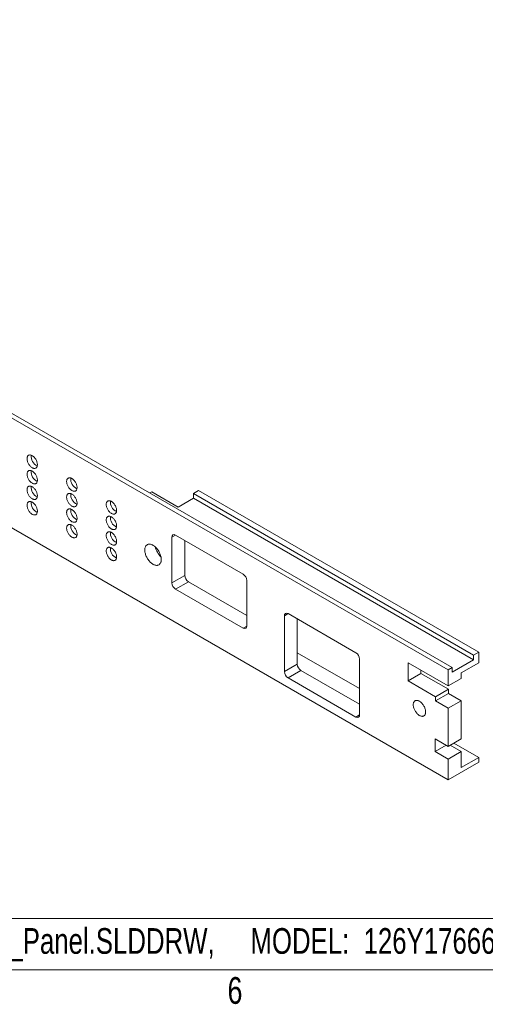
# Model space of a CAD drawing. Header units: inches. Extents: x 1 to 35, y 0.8 to 23.2.
# Tile 3 of 11: x 10.4 to 13.2, y 1 to 6.8. Entities that reach past the tile are written whole.
import ezdxf

# ---------------------------------------------------------------- set-up
doc = ezdxf.new("R2010")
doc.units = ezdxf.units.IN
doc.header["$MEASUREMENT"] = 0
doc.layers.add('FORMAT__AUTO_FILL_TEXT', color=7, linetype='Continuous')
doc.layers.add('FORMAT__ITEMS', color=7, linetype='Continuous')
doc.styles.add('SLDTEXTSTYLE0', font='TXT', dxfattribs={"width": 0.75})

# ---------------------------------------------------------------- blocks, each defined once
blk = doc.blocks.new('SW_NOTE_15')
at = {"layer": 'FORMAT__AUTO_FILL_TEXT', "color": 0, "insert": (5.9449, 0.1934), "char_height": 0.15, "attachment_point": 1, "style": 'SLDTEXTSTYLE0'}
blk.add_mtext('126Y1766620_rev F_FVTX_FEM_Proto_Front_Panel.SLDDRW,     MODEL:  126Y1766620_rev F_FVTX_FEM_Proto_Front_Panel.SLDPRT', dxfattribs=at)

msp = doc.modelspace()

# ---------------------------------------------------------------- linework, layer by layer
at = {"color": 7, "linetype": 'Continuous', "lineweight": 0}
for p, q in [((6.4189, 6.7985), (12.9722, 3.0154)), ((12.9485, 3.0017), (6.3952, 6.7848)), ((6.3952, 6.1419), (12.9485, 2.3588)), ((11.2068, 4.0345), (11.2187, 4.0414)), ((11.3725, 3.9525), (11.2187, 4.0414)), ((11.4609, 4.0309), (11.4915, 4.0485)), ((11.4609, 4.0309), (11.4609, 4.0035)), ((11.4609, 4.0309), (13.096, 3.0869)), ((13.1267, 3.1046), (11.4915, 4.0485)), ((11.4609, 4.0035), (11.3725, 3.9525)), ((11.4609, 4.0035), (13.096, 3.0596)), ((11.3356, 3.7761), (11.3356, 3.51)), ((11.7515, 3.5605), (11.3568, 3.7883)), ((11.4106, 3.5533), (11.4106, 3.7573)), ((11.4106, 3.5533), (11.3356, 3.51)), ((11.4318, 3.5166), (11.3568, 3.4733)), ((11.7727, 3.3198), (11.4318, 3.5166)), ((11.7727, 3.2577), (11.7727, 3.5238)), ((11.3568, 3.4733), (11.7515, 3.2455)), ((11.9927, 3.318), (11.9927, 2.9914)), ((12.4099, 3.1017), (12.0139, 3.3303)), ((12.0677, 3.0347), (12.0677, 3.2992)), ((12.0677, 3.1019), (12.4311, 2.8921)), ((12.4311, 2.7383), (12.4311, 3.0649)), ((12.9722, 2.988), (13.096, 3.0596)), ((13.096, 3.0869), (13.1267, 3.1046)), ((13.096, 3.0596), (13.096, 3.0869)), ((13.1267, 3.0435), (13.1267, 3.1046)), ((12.0677, 3.0347), (11.9927, 2.9914)), ((12.0889, 2.9979), (12.0139, 2.9547)), ((12.4311, 2.8003), (12.0889, 2.9979)), ((12.9485, 2.9085), (12.7146, 3.0435)), ((12.7146, 3.0435), (12.7146, 2.9374)), ((12.7896, 3.0002), (12.7896, 2.9807)), ((12.9485, 3.0017), (12.9722, 3.0154)), ((12.9485, 2.9085), (12.9485, 3.0017)), ((12.9722, 3.0154), (12.9722, 2.988)), ((13.1267, 3.0435), (13.0234, 2.9839)), ((12.0139, 2.9547), (12.4099, 2.7261)), ((12.7896, 2.9807), (12.7146, 2.9374)), ((12.7146, 2.9374), (12.8747, 2.845)), ((12.7896, 2.9807), (12.9497, 2.8883)), ((13.0234, 2.9518), (12.9485, 2.9085)), ((13.0234, 2.9839), (13.0234, 2.9518)), ((12.9497, 2.8883), (12.8747, 2.845)), ((12.9497, 2.8883), (12.9497, 2.8632)), ((12.9497, 2.8632), (12.8747, 2.8199)), ((12.8747, 2.845), (12.8747, 2.8199)), ((12.8747, 2.8199), (12.9485, 2.7773)), ((13.0234, 2.8206), (12.9485, 2.7773)), ((12.9497, 2.8632), (13.0234, 2.8206)), ((13.0234, 2.8206), (13.0234, 2.5981)), ((12.9485, 2.5549), (12.9485, 2.7773)), ((12.9485, 2.5549), (12.8733, 2.5983)), ((12.8733, 2.5983), (12.8733, 2.5243)), ((13.0234, 2.5981), (12.9485, 2.5549)), ((12.9374, 2.5613), (12.8733, 2.5243)), ((12.9594, 2.5612), (13.0234, 2.5242)), ((12.9819, 2.5741), (13.1267, 2.4906)), ((12.8733, 2.5243), (12.9485, 2.4809)), ((13.0234, 2.5242), (12.9485, 2.4809)), ((12.9485, 2.3588), (12.9485, 2.4809)), ((13.0234, 2.5242), (13.0234, 2.431)), ((13.0234, 2.431), (13.1267, 2.4906)), ((13.1267, 2.4616), (13.1267, 2.4906)), ((12.9485, 2.3588), (13.1267, 2.4616))]:
    msp.add_line(p, q, dxfattribs=at)
at = {"color": 8, "linetype": 'Continuous', "lineweight": 0}
for p, q in [((11.3568, 3.7883), (11.3356, 3.7761)), ((12.0139, 3.3303), (11.9927, 3.318)), ((11.7727, 3.2577), (11.7515, 3.2455)), ((12.4311, 2.7383), (12.4099, 2.7261))]:
    msp.add_line(p, q, dxfattribs=at)
at = {"color": 7, "linetype": 'Continuous', "lineweight": 0, "flags": 128}
for points in [[(10.5507, 4.1997), (10.5506, 4.2034), (10.5501, 4.2073), (10.5493, 4.2113), (10.5482, 4.2153), (10.5468, 4.2193), (10.5451, 4.2233), (10.5432, 4.2273), (10.541, 4.2311), (10.5386, 4.2348), (10.536, 4.2384), (10.5332, 4.2417), (10.5303, 4.2447), (10.5273, 4.2474), (10.5242, 4.2499), (10.5211, 4.2519), (10.518, 4.2537), (10.5149, 4.255), (10.5118, 4.2559), (10.5089, 4.2564), (10.506, 4.2565), (10.5033, 4.2562), (10.5008, 4.2555), (10.4985, 4.2544), (10.4965, 4.2528), (10.4947, 4.2509), (10.4931, 4.2487), (10.4919, 4.2461), (10.4909, 4.2432), (10.4903, 4.24), (10.49, 4.2366), (10.49, 4.233), (10.4903, 4.2292), (10.4909, 4.2253), (10.4919, 4.2213), (10.4931, 4.2173), (10.4947, 4.2133), (10.4965, 4.2093), (10.4985, 4.2054), (10.5008, 4.2016), (10.5033, 4.198), (10.506, 4.1946), (10.5089, 4.1914), (10.5118, 4.1885), (10.5149, 4.1859), (10.518, 4.1836), (10.5211, 4.1817), (10.5242, 4.1802), (10.5273, 4.1791), (10.5303, 4.1784), (10.5332, 4.1781), (10.536, 4.1782), (10.5386, 4.1787), (10.541, 4.1796), (10.5432, 4.1809), (10.5451, 4.1826), (10.5468, 4.1847), (10.5482, 4.1872), (10.5493, 4.1899), (10.5501, 4.1929), (10.5506, 4.1962), (10.5507, 4.1997)], [(10.5507, 4.1091), (10.5506, 4.1128), (10.5501, 4.1167), (10.5493, 4.1206), (10.5482, 4.1246), (10.5468, 4.1287), (10.5451, 4.1327), (10.5432, 4.1367), (10.541, 4.1405), (10.5386, 4.1442), (10.536, 4.1477), (10.5332, 4.151), (10.5303, 4.1541), (10.5273, 4.1568), (10.5242, 4.1592), (10.5211, 4.1613), (10.518, 4.163), (10.5149, 4.1643), (10.5118, 4.1653), (10.5089, 4.1658), (10.506, 4.1659), (10.5033, 4.1656), (10.5008, 4.1649), (10.4985, 4.1637), (10.4965, 4.1622), (10.4947, 4.1603), (10.4931, 4.1581), (10.4919, 4.1555), (10.4909, 4.1526), (10.4903, 4.1494), (10.49, 4.146), (10.49, 4.1424), (10.4903, 4.1386), (10.4909, 4.1347), (10.4919, 4.1307), (10.4931, 4.1267), (10.4947, 4.1226), (10.4965, 4.1186), (10.4985, 4.1147), (10.5008, 4.1109), (10.5033, 4.1073), (10.506, 4.1039), (10.5089, 4.1007), (10.5118, 4.0979), (10.5149, 4.0953), (10.518, 4.093), (10.5211, 4.0911), (10.5242, 4.0896), (10.5273, 4.0885), (10.5303, 4.0877), (10.5332, 4.0874), (10.536, 4.0875), (10.5386, 4.088), (10.541, 4.089), (10.5432, 4.0903), (10.5451, 4.092), (10.5468, 4.0941), (10.5482, 4.0965), (10.5493, 4.0993), (10.5501, 4.1023), (10.5506, 4.1056), (10.5507, 4.1091)], [(10.7819, 4.0663), (10.7818, 4.07), (10.7813, 4.0738), (10.7805, 4.0778), (10.7794, 4.0818), (10.778, 4.0858), (10.7763, 4.0899), (10.7744, 4.0938), (10.7722, 4.0977), (10.7698, 4.1014), (10.7672, 4.1049), (10.7644, 4.1082), (10.7615, 4.1112), (10.7585, 4.114), (10.7554, 4.1164), (10.7523, 4.1185), (10.7492, 4.1202), (10.7461, 4.1215), (10.743, 4.1224), (10.7401, 4.1229), (10.7373, 4.1231), (10.7346, 4.1227), (10.7321, 4.122), (10.7298, 4.1209), (10.7277, 4.1194), (10.7259, 4.1175), (10.7243, 4.1152), (10.7231, 4.1126), (10.7221, 4.1097), (10.7215, 4.1066), (10.7212, 4.1031), (10.7212, 4.0995), (10.7215, 4.0958), (10.7221, 4.0918), (10.7231, 4.0879), (10.7243, 4.0838), (10.7259, 4.0798), (10.7277, 4.0758), (10.7298, 4.0719), (10.7321, 4.0681), (10.7346, 4.0645), (10.7373, 4.0611), (10.7401, 4.0579), (10.743, 4.055), (10.7461, 4.0524), (10.7492, 4.0502), (10.7523, 4.0483), (10.7554, 4.0467), (10.7585, 4.0456), (10.7615, 4.0449), (10.7644, 4.0446), (10.7672, 4.0447), (10.7698, 4.0452), (10.7722, 4.0461), (10.7744, 4.0474), (10.7763, 4.0492), (10.778, 4.0512), (10.7794, 4.0537), (10.7805, 4.0564), (10.7813, 4.0594), (10.7818, 4.0627), (10.7819, 4.0663)], [(10.5507, 4.0185), (10.5506, 4.0222), (10.5501, 4.026), (10.5493, 4.03), (10.5482, 4.034), (10.5468, 4.038), (10.5451, 4.0421), (10.5432, 4.046), (10.541, 4.0499), (10.5386, 4.0536), (10.536, 4.0571), (10.5332, 4.0604), (10.5303, 4.0634), (10.5273, 4.0662), (10.5242, 4.0686), (10.5211, 4.0707), (10.518, 4.0724), (10.5149, 4.0737), (10.5118, 4.0746), (10.5089, 4.0752), (10.506, 4.0753), (10.5033, 4.075), (10.5008, 4.0742), (10.4985, 4.0731), (10.4965, 4.0716), (10.4947, 4.0697), (10.4931, 4.0674), (10.4919, 4.0648), (10.4909, 4.0619), (10.4903, 4.0588), (10.49, 4.0554), (10.49, 4.0517), (10.4903, 4.048), (10.4909, 4.0441), (10.4919, 4.0401), (10.4931, 4.036), (10.4947, 4.032), (10.4965, 4.028), (10.4985, 4.0241), (10.5008, 4.0203), (10.5033, 4.0167), (10.506, 4.0133), (10.5089, 4.0101), (10.5118, 4.0072), (10.5149, 4.0046), (10.518, 4.0024), (10.5211, 4.0005), (10.5242, 3.9989), (10.5273, 3.9978), (10.5303, 3.9971), (10.5332, 3.9968), (10.536, 3.9969), (10.5386, 3.9974), (10.541, 3.9983), (10.5432, 3.9997), (10.5451, 4.0014), (10.5468, 4.0035), (10.5482, 4.0059), (10.5493, 4.0086), (10.5501, 4.0117), (10.5506, 4.015), (10.5507, 4.0185)], [(10.7819, 3.9756), (10.7818, 3.9793), (10.7813, 3.9832), (10.7805, 3.9871), (10.7794, 3.9912), (10.778, 3.9952), (10.7763, 3.9992), (10.7744, 4.0032), (10.7722, 4.007), (10.7698, 4.0107), (10.7672, 4.0142), (10.7644, 4.0175), (10.7615, 4.0206), (10.7585, 4.0233), (10.7554, 4.0257), (10.7523, 4.0278), (10.7492, 4.0295), (10.7461, 4.0309), (10.743, 4.0318), (10.7401, 4.0323), (10.7373, 4.0324), (10.7346, 4.0321), (10.7321, 4.0314), (10.7298, 4.0303), (10.7277, 4.0287), (10.7259, 4.0268), (10.7243, 4.0246), (10.7231, 4.022), (10.7221, 4.0191), (10.7215, 4.0159), (10.7212, 4.0125), (10.7212, 4.0089), (10.7215, 4.0051), (10.7221, 4.0012), (10.7231, 3.9972), (10.7243, 3.9932), (10.7259, 3.9891), (10.7277, 3.9851), (10.7298, 3.9812), (10.7321, 3.9775), (10.7346, 3.9738), (10.7373, 3.9704), (10.7401, 3.9673), (10.743, 3.9644), (10.7461, 3.9618), (10.7492, 3.9595), (10.7523, 3.9576), (10.7554, 3.9561), (10.7585, 3.955), (10.7615, 3.9542), (10.7644, 3.9539), (10.7672, 3.954), (10.7698, 3.9546), (10.7722, 3.9555), (10.7744, 3.9568), (10.7763, 3.9585), (10.778, 3.9606), (10.7794, 3.963), (10.7805, 3.9658), (10.7813, 3.9688), (10.7818, 3.9721), (10.7819, 3.9756)], [(10.5507, 3.9278), (10.5506, 3.9315), (10.5501, 3.9354), (10.5493, 3.9393), (10.5482, 3.9434), (10.5468, 3.9474), (10.5451, 3.9514), (10.5432, 3.9554), (10.541, 3.9592), (10.5386, 3.9629), (10.536, 3.9665), (10.5332, 3.9697), (10.5303, 3.9728), (10.5273, 3.9755), (10.5242, 3.978), (10.5211, 3.98), (10.518, 3.9817), (10.5149, 3.9831), (10.5118, 3.984), (10.5089, 3.9845), (10.506, 3.9846), (10.5033, 3.9843), (10.5008, 3.9836), (10.4985, 3.9825), (10.4965, 3.9809), (10.4947, 3.979), (10.4931, 3.9768), (10.4919, 3.9742), (10.4909, 3.9713), (10.4903, 3.9681), (10.49, 3.9647), (10.49, 3.9611), (10.4903, 3.9573), (10.4909, 3.9534), (10.4919, 3.9494), (10.4931, 3.9454), (10.4947, 3.9414), (10.4965, 3.9374), (10.4985, 3.9335), (10.5008, 3.9297), (10.5033, 3.9261), (10.506, 3.9226), (10.5089, 3.9195), (10.5118, 3.9166), (10.5149, 3.914), (10.518, 3.9117), (10.5211, 3.9098), (10.5242, 3.9083), (10.5273, 3.9072), (10.5303, 3.9065), (10.5332, 3.9061), (10.536, 3.9062), (10.5386, 3.9068), (10.541, 3.9077), (10.5432, 3.909), (10.5451, 3.9107), (10.5468, 3.9128), (10.5482, 3.9152), (10.5493, 3.918), (10.5501, 3.921), (10.5506, 3.9243), (10.5507, 3.9278)], [(11.0132, 3.9328), (11.013, 3.9365), (11.0125, 3.9403), (11.0117, 3.9443), (11.0106, 3.9483), (11.0092, 3.9523), (11.0075, 3.9564), (11.0056, 3.9603), (11.0034, 3.9642), (11.001, 3.9679), (10.9984, 3.9714), (10.9957, 3.9747), (10.9928, 3.9777), (10.9898, 3.9805), (10.9867, 3.9829), (10.9835, 3.985), (10.9804, 3.9867), (10.9773, 3.988), (10.9743, 3.9889), (10.9713, 3.9895), (10.9685, 3.9896), (10.9658, 3.9893), (10.9633, 3.9885), (10.961, 3.9874), (10.9589, 3.9859), (10.9571, 3.984), (10.9556, 3.9817), (10.9543, 3.9791), (10.9534, 3.9762), (10.9527, 3.9731), (10.9524, 3.9697), (10.9524, 3.9661), (10.9527, 3.9623), (10.9534, 3.9584), (10.9543, 3.9544), (10.9556, 3.9503), (10.9571, 3.9463), (10.9589, 3.9423), (10.961, 3.9384), (10.9633, 3.9346), (10.9658, 3.931), (10.9685, 3.9276), (10.9713, 3.9244), (10.9743, 3.9215), (10.9773, 3.9189), (10.9804, 3.9167), (10.9835, 3.9148), (10.9867, 3.9133), (10.9898, 3.9121), (10.9928, 3.9114), (10.9957, 3.9111), (10.9984, 3.9112), (11.001, 3.9117), (11.0034, 3.9126), (11.0056, 3.914), (11.0075, 3.9157), (11.0092, 3.9178), (11.0106, 3.9202), (11.0117, 3.9229), (11.0125, 3.926), (11.013, 3.9293), (11.0132, 3.9328)], [(10.7819, 3.885), (10.7818, 3.8887), (10.7813, 3.8925), (10.7805, 3.8965), (10.7794, 3.9005), (10.778, 3.9046), (10.7763, 3.9086), (10.7744, 3.9125), (10.7722, 3.9164), (10.7698, 3.9201), (10.7672, 3.9236), (10.7644, 3.9269), (10.7615, 3.9299), (10.7585, 3.9327), (10.7554, 3.9351), (10.7523, 3.9372), (10.7492, 3.9389), (10.7461, 3.9402), (10.743, 3.9412), (10.7401, 3.9417), (10.7373, 3.9418), (10.7346, 3.9415), (10.7321, 3.9407), (10.7298, 3.9396), (10.7277, 3.9381), (10.7259, 3.9362), (10.7243, 3.9339), (10.7231, 3.9314), (10.7221, 3.9285), (10.7215, 3.9253), (10.7212, 3.9219), (10.7212, 3.9183), (10.7215, 3.9145), (10.7221, 3.9106), (10.7231, 3.9066), (10.7243, 3.9025), (10.7259, 3.8985), (10.7277, 3.8945), (10.7298, 3.8906), (10.7321, 3.8868), (10.7346, 3.8832), (10.7373, 3.8798), (10.7401, 3.8766), (10.743, 3.8737), (10.7461, 3.8711), (10.7492, 3.8689), (10.7523, 3.867), (10.7554, 3.8655), (10.7585, 3.8643), (10.7615, 3.8636), (10.7644, 3.8633), (10.7672, 3.8634), (10.7698, 3.8639), (10.7722, 3.8648), (10.7744, 3.8662), (10.7763, 3.8679), (10.778, 3.87), (10.7794, 3.8724), (10.7805, 3.8751), (10.7813, 3.8782), (10.7818, 3.8815), (10.7819, 3.885)], [(11.0132, 3.8421), (11.013, 3.8458), (11.0125, 3.8497), (11.0117, 3.8536), (11.0106, 3.8577), (11.0092, 3.8617), (11.0075, 3.8657), (11.0056, 3.8697), (11.0034, 3.8735), (11.001, 3.8772), (10.9984, 3.8808), (10.9957, 3.8841), (10.9928, 3.8871), (10.9898, 3.8898), (10.9867, 3.8923), (10.9835, 3.8943), (10.9804, 3.8961), (10.9773, 3.8974), (10.9743, 3.8983), (10.9713, 3.8988), (10.9685, 3.8989), (10.9658, 3.8986), (10.9633, 3.8979), (10.961, 3.8968), (10.9589, 3.8952), (10.9571, 3.8933), (10.9556, 3.8911), (10.9543, 3.8885), (10.9534, 3.8856), (10.9527, 3.8824), (10.9524, 3.879), (10.9524, 3.8754), (10.9527, 3.8716), (10.9534, 3.8677), (10.9543, 3.8637), (10.9556, 3.8597), (10.9571, 3.8557), (10.9589, 3.8517), (10.961, 3.8478), (10.9633, 3.844), (10.9658, 3.8404), (10.9685, 3.837), (10.9713, 3.8338), (10.9743, 3.8309), (10.9773, 3.8283), (10.9804, 3.826), (10.9835, 3.8241), (10.9867, 3.8226), (10.9898, 3.8215), (10.9928, 3.8208), (10.9957, 3.8205), (10.9984, 3.8206), (11.001, 3.8211), (11.0034, 3.822), (11.0056, 3.8233), (11.0075, 3.825), (11.0092, 3.8271), (11.0106, 3.8295), (11.0117, 3.8323), (11.0125, 3.8353), (11.013, 3.8386), (11.0132, 3.8421)], [(10.7819, 3.7944), (10.7818, 3.7981), (10.7813, 3.8019), (10.7805, 3.8059), (10.7794, 3.8099), (10.778, 3.8139), (10.7763, 3.8179), (10.7744, 3.8219), (10.7722, 3.8257), (10.7698, 3.8295), (10.7672, 3.833), (10.7644, 3.8363), (10.7615, 3.8393), (10.7585, 3.842), (10.7554, 3.8445), (10.7523, 3.8466), (10.7492, 3.8483), (10.7461, 3.8496), (10.743, 3.8505), (10.7401, 3.851), (10.7373, 3.8511), (10.7346, 3.8508), (10.7321, 3.8501), (10.7298, 3.849), (10.7277, 3.8475), (10.7259, 3.8456), (10.7243, 3.8433), (10.7231, 3.8407), (10.7221, 3.8378), (10.7215, 3.8347), (10.7212, 3.8312), (10.7212, 3.8276), (10.7215, 3.8238), (10.7221, 3.8199), (10.7231, 3.8159), (10.7243, 3.8119), (10.7259, 3.8079), (10.7277, 3.8039), (10.7298, 3.8), (10.7321, 3.7962), (10.7346, 3.7926), (10.7373, 3.7892), (10.7401, 3.786), (10.743, 3.7831), (10.7461, 3.7805), (10.7492, 3.7783), (10.7523, 3.7764), (10.7554, 3.7748), (10.7585, 3.7737), (10.7615, 3.773), (10.7644, 3.7727), (10.7672, 3.7728), (10.7698, 3.7733), (10.7722, 3.7742), (10.7744, 3.7755), (10.7763, 3.7773), (10.778, 3.7793), (10.7794, 3.7818), (10.7805, 3.7845), (10.7813, 3.7875), (10.7818, 3.7908), (10.7819, 3.7944)], [(11.0132, 3.7515), (11.013, 3.7552), (11.0125, 3.7591), (11.0117, 3.763), (11.0106, 3.767), (11.0092, 3.7711), (11.0075, 3.7751), (11.0056, 3.7791), (11.0034, 3.7829), (11.001, 3.7866), (10.9984, 3.7901), (10.9957, 3.7934), (10.9928, 3.7965), (10.9898, 3.7992), (10.9867, 3.8016), (10.9835, 3.8037), (10.9804, 3.8054), (10.9773, 3.8067), (10.9743, 3.8077), (10.9713, 3.8082), (10.9685, 3.8083), (10.9658, 3.808), (10.9633, 3.8073), (10.961, 3.8061), (10.9589, 3.8046), (10.9571, 3.8027), (10.9556, 3.8005), (10.9543, 3.7979), (10.9534, 3.795), (10.9527, 3.7918), (10.9524, 3.7884), (10.9524, 3.7848), (10.9527, 3.781), (10.9534, 3.7771), (10.9543, 3.7731), (10.9556, 3.7691), (10.9571, 3.765), (10.9589, 3.761), (10.961, 3.7571), (10.9633, 3.7533), (10.9658, 3.7497), (10.9685, 3.7463), (10.9713, 3.7431), (10.9743, 3.7403), (10.9773, 3.7377), (10.9804, 3.7354), (10.9835, 3.7335), (10.9867, 3.732), (10.9898, 3.7309), (10.9928, 3.7301), (10.9957, 3.7298), (10.9984, 3.7299), (11.001, 3.7304), (11.0034, 3.7314), (11.0056, 3.7327), (11.0075, 3.7344), (11.0092, 3.7365), (11.0106, 3.7389), (11.0117, 3.7417), (11.0125, 3.7447), (11.013, 3.748), (11.0132, 3.7515)], [(11.0132, 3.6609), (11.013, 3.6646), (11.0125, 3.6684), (11.0117, 3.6724), (11.0106, 3.6764), (11.0092, 3.6804), (11.0075, 3.6845), (11.0056, 3.6884), (11.0034, 3.6923), (11.001, 3.696), (10.9984, 3.6995), (10.9957, 3.7028), (10.9928, 3.7058), (10.9898, 3.7086), (10.9867, 3.711), (10.9835, 3.7131), (10.9804, 3.7148), (10.9773, 3.7161), (10.9743, 3.717), (10.9713, 3.7176), (10.9685, 3.7177), (10.9658, 3.7174), (10.9633, 3.7166), (10.961, 3.7155), (10.9589, 3.714), (10.9571, 3.7121), (10.9556, 3.7098), (10.9543, 3.7072), (10.9534, 3.7043), (10.9527, 3.7012), (10.9524, 3.6978), (10.9524, 3.6941), (10.9527, 3.6904), (10.9534, 3.6865), (10.9543, 3.6825), (10.9556, 3.6784), (10.9571, 3.6744), (10.9589, 3.6704), (10.961, 3.6665), (10.9633, 3.6627), (10.9658, 3.6591), (10.9685, 3.6557), (10.9713, 3.6525), (10.9743, 3.6496), (10.9773, 3.647), (10.9804, 3.6448), (10.9835, 3.6429), (10.9867, 3.6413), (10.9898, 3.6402), (10.9928, 3.6395), (10.9957, 3.6392), (10.9984, 3.6393), (11.001, 3.6398), (11.0034, 3.6407), (11.0056, 3.6421), (11.0075, 3.6438), (11.0092, 3.6459), (11.0106, 3.6483), (11.0117, 3.651), (11.0125, 3.6541), (11.013, 3.6574), (11.0132, 3.6609)], [(11.2738, 3.646), (11.2737, 3.6506), (11.2732, 3.6553), (11.2724, 3.6602), (11.2713, 3.6652), (11.2699, 3.6703), (11.2682, 3.6753), (11.2662, 3.6804), (11.2639, 3.6854), (11.2614, 3.6903), (11.2587, 3.6951), (11.2557, 3.6998), (11.2525, 3.7043), (11.2492, 3.7086), (11.2457, 3.7127), (11.2421, 3.7165), (11.2383, 3.72), (11.2345, 3.7232), (11.2306, 3.7261), (11.2267, 3.7287), (11.2228, 3.7308), (11.2189, 3.7326), (11.215, 3.734), (11.2112, 3.735), (11.2076, 3.7356), (11.204, 3.7358), (11.2006, 3.7355), (11.1973, 3.7349), (11.1942, 3.7338), (11.1914, 3.7324), (11.1888, 3.7306), (11.1864, 3.7283), (11.1843, 3.7257), (11.1824, 3.7228), (11.1809, 3.7195), (11.1796, 3.716), (11.1786, 3.7121), (11.178, 3.708), (11.1777, 3.7037), (11.1777, 3.6992), (11.178, 3.6945), (11.1786, 3.6896), (11.1796, 3.6847), (11.1809, 3.6797), (11.1824, 3.6746), (11.1843, 3.6696), (11.1864, 3.6645), (11.1888, 3.6596), (11.1914, 3.6547), (11.1942, 3.6499), (11.1973, 3.6453), (11.2006, 3.6409), (11.204, 3.6367), (11.2076, 3.6328), (11.2112, 3.6291), (11.215, 3.6258), (11.2189, 3.6227), (11.2228, 3.62), (11.2267, 3.6176), (11.2306, 3.6156), (11.2345, 3.614), (11.2383, 3.6128), (11.2421, 3.6121), (11.2457, 3.6117), (11.2492, 3.6117), (11.2525, 3.6121), (11.2557, 3.613), (11.2587, 3.6142), (11.2614, 3.6159), (11.2639, 3.6179), (11.2662, 3.6203), (11.2682, 3.6231), (11.2699, 3.6262), (11.2713, 3.6296), (11.2724, 3.6333), (11.2732, 3.6373), (11.2737, 3.6415), (11.2738, 3.646)], [(12.8168, 2.7559), (12.8167, 2.7599), (12.8162, 2.7641), (12.8154, 2.7684), (12.8143, 2.7727), (12.8129, 2.7771), (12.8112, 2.7814), (12.8093, 2.7858), (12.8071, 2.79), (12.8047, 2.7942), (12.802, 2.7982), (12.7992, 2.802), (12.7962, 2.8055), (12.7931, 2.8089), (12.7899, 2.8119), (12.7865, 2.8146), (12.7832, 2.817), (12.7798, 2.8191), (12.7764, 2.8208), (12.773, 2.8221), (12.7698, 2.823), (12.7666, 2.8234), (12.7635, 2.8235), (12.7606, 2.8232), (12.7579, 2.8225), (12.7553, 2.8213), (12.753, 2.8198), (12.751, 2.8179), (12.7491, 2.8156), (12.7476, 2.813), (12.7464, 2.8101), (12.7454, 2.8069), (12.7448, 2.8034), (12.7445, 2.7997), (12.7445, 2.7957), (12.7448, 2.7917), (12.7454, 2.7874), (12.7464, 2.7831), (12.7476, 2.7788), (12.7491, 2.7744), (12.751, 2.77), (12.753, 2.7657), (12.7553, 2.7615), (12.7579, 2.7575), (12.7606, 2.7536), (12.7635, 2.7499), (12.7666, 2.7464), (12.7698, 2.7432), (12.773, 2.7403), (12.7764, 2.7378), (12.7798, 2.7355), (12.7832, 2.7337), (12.7865, 2.7322), (12.7899, 2.7311), (12.7931, 2.7304), (12.7962, 2.7301), (12.7992, 2.7302), (12.802, 2.7308), (12.8047, 2.7317), (12.8071, 2.733), (12.8093, 2.7348), (12.8112, 2.7369), (12.8129, 2.7393), (12.8143, 2.7421), (12.8154, 2.7452), (12.8162, 2.7485), (12.8167, 2.7521), (12.8168, 2.7559)]]:
    msp.add_lwpolyline(points, dxfattribs=at)
at = {"color": 7, "linetype": 'Continuous', "lineweight": 0}
for centre, radius, start, end in [((10.5754, 4.2491), 0.0616, 174.31298, 245.68164), ((10.5754, 4.1585), 0.0616, 174.31298, 245.68164), ((10.8067, 4.1156), 0.0616, 174.31298, 245.68164), ((10.5754, 4.0678), 0.0616, 174.31298, 245.68164), ((10.8067, 4.025), 0.0616, 174.31298, 245.68164), ((10.5754, 3.9772), 0.0616, 174.31298, 245.68164), ((11.0379, 3.9822), 0.0616, 174.31298, 245.68164), ((10.8067, 3.9344), 0.0616, 174.31298, 245.68164), ((11.0379, 3.8915), 0.0616, 174.31298, 245.68164), ((10.8067, 3.8437), 0.0616, 174.31298, 245.68164), ((11.0379, 3.8009), 0.0616, 174.31298, 245.68164), ((11.3486, 3.7782), 0.0131, 50.79671, 189.21404), ((11.0379, 3.7102), 0.0616, 174.31298, 245.68164), ((11.3474, 3.7439), 0.1114, 192.53149, 227.46314), ((11.3817, 3.5121), 0.0461, 182.60548, 237.39452), ((11.4566, 3.5554), 0.0461, 182.60548, 237.39452), ((11.7266, 3.5217), 0.0461, 2.60548, 57.39452), ((12.0056, 3.3201), 0.0131, 50.79671, 189.21404), ((11.7598, 3.2556), 0.0131, 230.79671, 9.21404), ((12.3851, 3.0628), 0.0461, 2.60548, 57.39452), ((12.0388, 2.9935), 0.0461, 182.60548, 237.39452), ((12.1137, 3.0368), 0.0461, 182.60548, 237.39452), ((12.4182, 2.7362), 0.0131, 230.79671, 9.21404)]:
    msp.add_arc(centre, radius, start, end, dxfattribs=at)
at = {"layer": 'FORMAT__ITEMS', "color": 218, "lineweight": 0}
msp.add_line((1.25, 1.55), (22.85, 1.55), dxfattribs=at)
at = {"layer": 'FORMAT__ITEMS', "lineweight": 15}
msp.add_line((13.8125, 1.25), (9.625, 1.25), dxfattribs=at)

# ---------------------------------------------------------------- block references
at = {"layer": 'FORMAT__AUTO_FILL_TEXT', "color": 7}
msp.add_blockref('SW_NOTE_15', (1.3258, 1.3), dxfattribs=at)

# ---------------------------------------------------------------- texts
at = {"layer": 'FORMAT__ITEMS', "insert": (11.6604, 1.2075), "char_height": 0.1562, "attachment_point": 1, "style": 'SLDTEXTSTYLE0'}
msp.add_mtext('6', dxfattribs=at)

doc.saveas('drawing.dxf')
